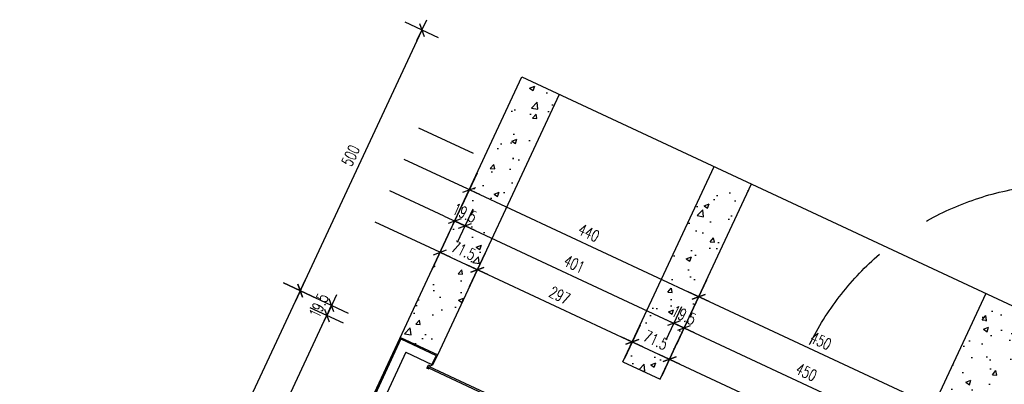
# Model space of a CAD drawing. Header units: millimetres. Extents: x -9704 to 3214, y -3659 to 2082.
# Tile 27 of 33: x -1244 to 468, y 1448 to 2082. Entities that reach past the tile are written whole.
import ezdxf

# ---------------------------------------------------------------- set-up
doc = ezdxf.new("R2010")
doc.units = ezdxf.units.MM
doc.header["$LTSCALE"] = 100
doc.linetypes.add('Baumkrone', pattern=[3, 2, -1])
for name, color, linetype in [('A-Ansi-Grün', 120, 'Continuous'), ('A-FenTür', 2, 'Continuous'), ('A-Schraffgrau', 254, 'Continuous'), ('A-Wand-MW', 6, 'Continuous'), ('A-Wand-VMZ', 34, 'Continuous'), ('A_Bem', 4, 'Continuous'), ('MASZE', 2, 'Continuous'), ('TopographieLageplan', 7, 'Continuous')]:
    doc.layers.add(name, color=color, linetype=linetype)
doc.styles.add('Bem100', font='romans.shx', dxfattribs={"width": 0.7})
doc.dimstyles.new('Bem100', dxfattribs={"dimtxt": 20, "dimasz": 0.8, "dimexe": 1.25, "dimexo": 0.625, "dimgap": 10, "dimtad": 1, "dimdec": 1, "dimdsep": 46, "dimtxsty": 'Bem100', "dimblk": 'Bem100', "dimcen": 2.5, "dimse1": 1, "dimse2": 1, "dimclrd": 256, "dimadec": 0, "dimazin": 2, "dimtfac": 1, "dimtdec": 1, "dimtix": 1, "dimtmove": 2, "dimatfit": 3, "dimldrblk": 'NONE', "dimfxl": 0, "dimlwd": -1, "dimarcsym": 0})

# ---------------------------------------------------------------- blocks, each defined once
blk = doc.blocks.new('Bem100')
at = {"layer": 'MASZE', "linetype": 'Continuous'}
for p, q in [((0, -40), (0, 40)), ((-25, 0), (25, 0)), ((10.6, 10.6), (-10.6, -10.6))]:
    blk.add_line(p, q, dxfattribs=at)
blk = doc.blocks.new('*D99')
at = {"layer": 'A_Bem'}
blk.add_line((-1068.5, 940.8), (-756.4, 1610), dxfattribs=at)
at = {"layer": 'Defpoints', "color": 0}
for p in [(-756.1, 1610.7), (-582.1, 1529.6), (-894.8, 858.9)]:
    blk.add_point(p, dxfattribs=at)
at = {"layer": 'A_Bem', "xscale": 0.8, "yscale": 0.8, "zscale": 0.8}
for p, rotation in [((-756.1, 1610.7), 65.00000000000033), ((-1068.8, 940), 245.0000000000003)]:
    blk.add_blockref('Bem100', p, dxfattribs=dict(at, rotation=rotation))
at = {"layer": 'A_Bem', "color": 0, "insert": (-930.6, 1283.8), "char_height": 20, "attachment_point": 5, "rotation": 65, "style": 'Bem100'}
blk.add_mtext('740', dxfattribs=at)
blk = doc.blocks.new('_None')
blk = doc.blocks.new('*D100')
at = {"layer": 'A_Bem'}
blk.add_line((-755.8, 1611.4), (-545.1, 2063.1), dxfattribs=at)
at = {"layer": 'Defpoints', "color": 0}
for p in [(-544.8, 2063.9), (-285.1, 1942.8), (-582.1, 1529.6)]:
    blk.add_point(p, dxfattribs=at)
at = {"layer": 'A_Bem', "xscale": 0.8, "yscale": 0.8, "zscale": 0.8}
for p, rotation in [((-544.8, 2063.9), 65.00000000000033), ((-756.1, 1610.7), 245.0000000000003)]:
    blk.add_blockref('Bem100', p, dxfattribs=dict(at, rotation=rotation))
at = {"layer": 'A_Bem', "color": 0, "insert": (-668.6, 1845.7), "char_height": 20, "attachment_point": 5, "rotation": 65, "style": 'Bem100'}
blk.add_mtext('500', dxfattribs=at)
blk = doc.blocks.new('*D213')
at = {"layer": 'A_Bem'}
blk.add_line((-512.4, 1677.2), (-449, 1647.7), dxfattribs=at)
at = {"layer": 'Defpoints', "color": 0}
for p in [(-448.3, 1647.3), (-582.1, 1529.6), (-517.3, 1499.3)]:
    blk.add_point(p, dxfattribs=at)
at = {"layer": 'A_Bem', "xscale": 0.8, "yscale": 0.8, "zscale": 0.8}
for p, rotation in [((-513.1, 1677.5), 155.0000000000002), ((-448.3, 1647.3), 335.0000000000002)]:
    blk.add_blockref('Bem100', p, dxfattribs=dict(at, rotation=rotation))
at = {"layer": 'A_Bem', "color": 0, "insert": (-472.2, 1680.6), "char_height": 20, "attachment_point": 5, "rotation": 335, "style": 'Bem100'}
blk.add_mtext('71.5', dxfattribs=at)
blk = doc.blocks.new('*D214')
at = {"layer": 'A_Bem'}
blk.add_line((-447.5, 1647), (-179.8, 1522.1), dxfattribs=at)
at = {"layer": 'Defpoints', "color": 0}
for p in [(-179.1, 1521.8), (-517.3, 1499.3), (-248.1, 1373.8)]:
    blk.add_point(p, dxfattribs=at)
at = {"layer": 'A_Bem', "xscale": 0.8, "yscale": 0.8, "zscale": 0.8}
for p, rotation in [((-448.3, 1647.3), 155.0000000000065), ((-179.1, 1521.8), 335.0000000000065)]:
    blk.add_blockref('Bem100', p, dxfattribs=dict(at, rotation=rotation))
at = {"layer": 'A_Bem', "color": 0, "insert": (-305.2, 1602.7), "char_height": 20, "attachment_point": 5, "rotation": 335, "style": 'Bem100'}
blk.add_mtext('297', dxfattribs=at)
blk = doc.blocks.new('*D215')
at = {"layer": 'A_Bem'}
blk.add_line((-178.4, 1521.5), (-115, 1491.9), dxfattribs=at)
at = {"layer": 'Defpoints', "color": 0}
for p in [(-114.3, 1491.6), (-248.1, 1373.8), (-183.3, 1343.6)]:
    blk.add_point(p, dxfattribs=at)
at = {"layer": 'A_Bem', "xscale": 0.8, "yscale": 0.8, "zscale": 0.8}
for p, rotation in [((-179.1, 1521.8), 155.0000000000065), ((-114.3, 1491.6), 335.0000000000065)]:
    blk.add_blockref('Bem100', p, dxfattribs=dict(at, rotation=rotation))
at = {"layer": 'A_Bem', "color": 0, "insert": (-138.2, 1524.8), "char_height": 20, "attachment_point": 5, "rotation": 335, "style": 'Bem100'}
blk.add_mtext('71.5', dxfattribs=at)
blk = doc.blocks.new('*D216')
at = {"layer": 'A_Bem'}
blk.add_line((-113.6, 1491.3), (292.8, 1301.8), dxfattribs=at)
at = {"layer": 'Defpoints', "color": 0}
for p in [(-183.3, 1343.6), (293.5, 1301.4), (224.5, 1153.4)]:
    blk.add_point(p, dxfattribs=at)
at = {"layer": 'A_Bem', "xscale": 0.8, "yscale": 0.8, "zscale": 0.8}
for p, rotation in [((-114.3, 1491.6), 155.0000000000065), ((293.5, 1301.4), 335.0000000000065)]:
    blk.add_blockref('Bem100', p, dxfattribs=dict(at, rotation=rotation))
at = {"layer": 'A_Bem', "color": 0, "insert": (98.1, 1414.6), "char_height": 20, "attachment_point": 5, "rotation": 335, "style": 'Bem100'}
blk.add_mtext('450', dxfattribs=at)
blk = doc.blocks.new('*D233')
at = {"layer": 'A_Bem'}
for p, q in [((-488.4, 1732.3), (-489.2, 1732.6)), ((-487.7, 1731.9), (-470, 1723.7)), ((-469.3, 1723.3), (-468.6, 1723))]:
    blk.add_line(p, q, dxfattribs=at)
at = {"layer": 'Defpoints', "color": 0}
for p in [(-470, 1723.7), (-590.3, 1511.9), (-572.6, 1503.6)]:
    blk.add_point(p, dxfattribs=at)
at = {"layer": 'A_Bem', "xscale": 0.8, "yscale": 0.8, "zscale": 0.8}
for p, rotation in [((-487.7, 1731.9), 334.9999999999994), ((-470, 1723.7), 154.9999999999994)]:
    blk.add_blockref('Bem100', p, dxfattribs=dict(at, rotation=rotation))
at = {"layer": 'A_Bem', "color": 0, "insert": (-470.4, 1745.9), "char_height": 20, "attachment_point": 5, "rotation": 335, "style": 'Bem100'}
blk.add_mtext('19.5', dxfattribs=at)
blk = doc.blocks.new('*D234')
at = {"layer": 'A_Bem'}
blk.add_line((-469.3, 1723.3), (-107.3, 1554.5), dxfattribs=at)
at = {"layer": 'Defpoints', "color": 0}
for p in [(-106.6, 1554.2), (-572.6, 1503.6), (-209.2, 1334.2)]:
    blk.add_point(p, dxfattribs=at)
at = {"layer": 'A_Bem', "xscale": 0.8, "yscale": 0.8, "zscale": 0.8}
for p, rotation in [((-470, 1723.7), 154.9999999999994), ((-106.6, 1554.2), 334.9999999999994)]:
    blk.add_blockref('Bem100', p, dxfattribs=dict(at, rotation=rotation))
at = {"layer": 'A_Bem', "color": 0, "insert": (-279.9, 1657.1), "char_height": 20, "attachment_point": 5, "rotation": 335, "style": 'Bem100'}
blk.add_mtext('401', dxfattribs=at)
blk = doc.blocks.new('*D235')
at = {"layer": 'A_Bem'}
for p, q in [((-107.3, 1554.5), (-108.1, 1554.9)), ((-106.6, 1554.2), (-88.9, 1546)), ((-88.2, 1545.6), (-87.5, 1545.3))]:
    blk.add_line(p, q, dxfattribs=at)
at = {"layer": 'Defpoints', "color": 0}
for p in [(-88.9, 1546), (-183.3, 1343.6), (-209.2, 1334.2)]:
    blk.add_point(p, dxfattribs=at)
at = {"layer": 'A_Bem', "xscale": 0.8, "yscale": 0.8, "zscale": 0.8}
for p, rotation in [((-106.6, 1554.2), 334.9999999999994), ((-88.9, 1546), 154.9999999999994)]:
    blk.add_blockref('Bem100', p, dxfattribs=dict(at, rotation=rotation))
at = {"layer": 'A_Bem', "color": 0, "insert": (-89.3, 1568.2), "char_height": 20, "attachment_point": 5, "rotation": 335, "style": 'Bem100'}
blk.add_mtext('19.5', dxfattribs=at)
blk = doc.blocks.new('*D236')
at = {"layer": 'A_Bem'}
blk.add_line((-88.2, 1545.6), (318.2, 1356.1), dxfattribs=at)
at = {"layer": 'Defpoints', "color": 0}
for p in [(318.9, 1355.8), (-183.3, 1343.6), (224.5, 1153.4)]:
    blk.add_point(p, dxfattribs=at)
at = {"layer": 'A_Bem', "xscale": 0.8, "yscale": 0.8, "zscale": 0.8}
for p, rotation in [((-88.9, 1546), 154.9999999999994), ((318.9, 1355.8), 334.9999999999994)]:
    blk.add_blockref('Bem100', p, dxfattribs=dict(at, rotation=rotation))
at = {"layer": 'A_Bem', "color": 0, "insert": (123.4, 1469), "char_height": 20, "attachment_point": 5, "rotation": 335, "style": 'Bem100'}
blk.add_mtext('450', dxfattribs=at)
blk = doc.blocks.new('*D242')
at = {"layer": 'A_Bem'}
blk.add_line((-461.6, 1786), (-64.3, 1600.7), dxfattribs=at)
at = {"layer": 'Defpoints', "color": 0}
for p in [(-63.6, 1600.3), (-582.1, 1529.6), (-183.3, 1343.6)]:
    blk.add_point(p, dxfattribs=at)
at = {"layer": 'A_Bem', "xscale": 0.8, "yscale": 0.8, "zscale": 0.8}
for p, rotation in [((-462.4, 1786.3), 154.9999999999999), ((-63.6, 1600.3), 334.9999999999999)]:
    blk.add_blockref('Bem100', p, dxfattribs=dict(at, rotation=rotation))
at = {"layer": 'A_Bem', "color": 0, "insert": (-254.5, 1711.4), "char_height": 20, "attachment_point": 5, "rotation": 335, "style": 'Bem100'}
blk.add_mtext('440', dxfattribs=at)
blk = doc.blocks.new('*D243')
at = {"layer": 'A_Bem'}
blk.add_line((-62.9, 1600), (343.5, 1410.5), dxfattribs=at)
at = {"layer": 'Defpoints', "color": 0}
for p in [(344.3, 1410.2), (-183.3, 1343.6), (224.5, 1153.4)]:
    blk.add_point(p, dxfattribs=at)
at = {"layer": 'A_Bem', "xscale": 0.8, "yscale": 0.8, "zscale": 0.8}
for p, rotation in [((-63.6, 1600.3), 154.9999999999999), ((344.3, 1410.2), 334.9999999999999)]:
    blk.add_blockref('Bem100', p, dxfattribs=dict(at, rotation=rotation))
at = {"layer": 'A_Bem', "color": 0, "insert": (148.8, 1523.4), "char_height": 20, "attachment_point": 5, "rotation": 335, "style": 'Bem100'}
blk.add_mtext('450', dxfattribs=at)
blk = doc.blocks.new('*D275')
at = {"layer": 'A_Bem'}
blk.add_line((-1005.9, 933.1), (-710.3, 1567), dxfattribs=at)
at = {"layer": 'Defpoints', "color": 0}
for p in [(-710, 1567.7), (-572.6, 1503.6), (-868.9, 868.3)]:
    blk.add_point(p, dxfattribs=at)
at = {"layer": 'A_Bem', "xscale": 0.8, "yscale": 0.8, "zscale": 0.8}
for p, rotation in [((-710, 1567.7), 64.99999999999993), ((-1006.2, 932.4), 244.9999999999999)]:
    blk.add_blockref('Bem100', p, dxfattribs=dict(at, rotation=rotation))
at = {"layer": 'A_Bem', "color": 0, "insert": (-876.2, 1258.5), "char_height": 20, "attachment_point": 5, "rotation": 65, "style": 'Bem100'}
blk.add_mtext('701', dxfattribs=at)
blk = doc.blocks.new('*D276')
at = {"layer": 'A_Bem'}
for p, q in [((-710, 1567.7), (-701.7, 1585.4)), ((-701.4, 1586.1), (-701.1, 1586.8)), ((-710.3, 1567), (-710.6, 1566.2))]:
    blk.add_line(p, q, dxfattribs=at)
at = {"layer": 'Defpoints', "color": 0}
for p in [(-701.7, 1585.4), (-564.4, 1521.3), (-572.6, 1503.6)]:
    blk.add_point(p, dxfattribs=at)
at = {"layer": 'A_Bem', "xscale": 0.8, "yscale": 0.8, "zscale": 0.8}
for p, rotation in [((-701.7, 1585.4), 244.9999999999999), ((-710, 1567.7), 64.99999999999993)]:
    blk.add_blockref('Bem100', p, dxfattribs=dict(at, rotation=rotation))
at = {"layer": 'A_Bem', "color": 0, "insert": (-724, 1585), "char_height": 20, "attachment_point": 5, "rotation": 65, "style": 'Bem100'}
blk.add_mtext('19.5', dxfattribs=at)

msp = doc.modelspace()

# ---------------------------------------------------------------- hatches: boundary and pattern name
at = {"layer": 'A-Schraffgrau'}
h = msp.add_hatch(dxfattribs=at)
h.set_pattern_fill('AR-CONC,_O', color=256, scale=0.5)
h.set_pattern_definition([(50, (0, 0), (91.0923, -7.9695), [9.525, -104.775]), (355, (0, 0), (-17.6214, 95.5283), [7.62, -83.82]), (100.451, (7.59, -0.66), (73.4713, 87.5583), [8.095, -89.045]), (46.184, (0, 25.4), (135.5395, -21.021), [14.2875, -157.1625]), (96.6356, (11.3, 23.65), (118.702, 123.713), [12.1425, -133.5675]), (351.184, (0, 25.4), (118.702, 123.713), [11.43, -125.73]), (21, (12.7, 19.05), (75.8074, -51.1328), [9.525, -104.775]), (326, (12.7, 19.05), (30.901, 92.094), [7.62, -83.82]), (71.4514, (19.02, 14.79), (106.7082, 40.9614), [8.095, -89.045]), (37.5, (0, 0), (1.5443, 42.2775), [0, -82.804, 0, -85.09, 0, -84.1375]), (7.5, (0, 0), (33.4098, 50.0903), [0, -48.514, 0, -80.899, 0, -32.0675]), (327.5, (-28.32, 0), (67.7953, -2.8644), [0, -31.75, 0, -99.06, 0, -131.445]), (317.5, (-41.02, 0), (74.0646, 12.7132), [0, -41.275, 0, -65.786, 0, -93.345])])
h.paths.add_polyline_path([(-195.22, 1487.09), (-130.42, 1456.88), (28.13, 1796.48), (-36.66, 1826.73)])
h.paths.add_polyline_path([(-305.77, 1952.37), (-370.77, 1982.72), (-582.08, 1529.56), (-517.28, 1499.35)])
h = msp.add_hatch(dxfattribs=at)
h.set_pattern_fill('AR-CONC,_O', color=256, scale=0.5)
h.set_pattern_definition([(50, (0, 0), (91.0923, -7.9695), [9.525, -104.775]), (355, (0, 0), (-17.6214, 95.5283), [7.62, -83.82]), (100.451, (7.59, -0.66), (73.4713, 87.5583), [8.095, -89.045]), (46.184, (0, 25.4), (135.5395, -21.021), [14.2875, -157.1625]), (96.636, (11.3, 23.65), (118.702, 123.713), [12.143, -133.567]), (351.184, (0, 25.4), (118.702, 123.713), [11.43, -125.73]), (21, (12.7, 19.05), (75.8074, -51.1328), [9.525, -104.775]), (326, (12.7, 19.05), (30.901, 92.094), [7.62, -83.82]), (71.4514, (19.02, 14.79), (106.7082, 40.9614), [8.095, -89.045]), (37.5, (0, 0), (1.5443, 42.2775), [0, -82.804, 0, -85.09, 0, -84.1375]), (7.5, (0, 0), (33.4098, 50.0903), [0, -48.514, 0, -80.899, 0, -32.0675]), (327.5, (-28.32, 0), (67.7953, -2.8644), [0, -31.75, 0, -99.06, 0, -131.445]), (317.5, (-41.02, 0), (74.0646, 12.7132), [0, -41.275, 0, -65.786, 0, -93.345])])
h.paths.add_polyline_path([(224.53, 1153.43), (367.32, 1086.85), (368.8, 1090.02), (789.5, 893.85), (789.5, 1441.02), (435.88, 1606.12)])
h.paths.add_polyline_path([(545.16, 1296.15, -1), (610.16, 1296.15, -1)], flags=16)
h.paths.add_polyline_path([(489.42, 1161.55), (489.42, 1111.55), (439.42, 1111.55), (439.42, 1161.55)], flags=16)
h.paths.add_polyline_path([(401.59, 1185.35), (401.59, 1160.35), (351.59, 1160.35), (351.59, 1185.35)], flags=16)
h.paths.add_polyline_path([(528.02, 1128.46), (553.02, 1128.46), (553.02, 1078.46), (528.02, 1078.46)], flags=16)
h.paths.add_polyline_path([(314.83, 1219.99), (314.83, 1169.99), (289.83, 1169.99), (289.83, 1219.99)], flags=16)
h.paths.add_polyline_path([(578.85, 1062.37), (628.85, 1062.37), (628.85, 1037.37), (578.85, 1037.37)], flags=16)
h.paths.add_polyline_path([(654.72, 1061.34), (679.72, 1061.34), (679.72, 1011.34), (654.72, 1011.34)], flags=16)
h.paths.add_polyline_path([(720.31, 1010.04), (770.31, 1010.04), (770.31, 960.04), (720.31, 960.04)], flags=16)
h.paths.add_polyline_path([(554.29, 1337.31), (750.48, 1337.31), (750.48, 1383.03), (554.29, 1383.03)], flags=24)

# ---------------------------------------------------------------- linework, layer by layer
at = {"layer": 'A-Ansi-Grün'}
for p, q in [((-517.28, 1499.35), (-305.77, 1952.37)), ((-195.22, 1487.09), (-36.6, 1826.85)), ((-130.42, 1456.88), (28.2, 1796.64)), ((224.53, 1153.43), (436.04, 1606.46)), ((-195.22, 1487.09), (-130.42, 1456.88))]:
    msp.add_line(p, q, dxfattribs=at)
msp.add_lwpolyline([(-1243.81, 110.48), (-370.77, 1982.72), (3143.19, 342.15), (2316.57, -1431.63), (2177.09, -1371.22), (1104.39, -906.6), (-717.09, -117.66)], close=True, dxfattribs=at)
at = {"layer": 'A-FenTür'}
for p, q in [((-535.88, 1476.02), (-533.34, 1481.46)), ((-532.25, 1474.33), (-535.88, 1476.02)), ((-533.43, 1476.54), (-532.16, 1479.25)), ((-533.43, 1476.54), (-255.2, 1346.79)), ((-528.81, 1479.35), (-533.34, 1481.46)), ((-532.16, 1479.25), (-253.93, 1349.51)), ((-527.33, 1482.52), (-528.81, 1479.35))]:
    msp.add_line(p, q, dxfattribs=at)
at = {"layer": 'A-Wand-MW'}
for p, q in [((-581.11, 1526.91), (-892.16, 859.86)), ((-581.11, 1526.91), (-519.94, 1498.38)), ((-572.65, 1503.65), (-868.9, 868.33)), ((-572.65, 1503.65), (-527.33, 1482.52)), ((-519.94, 1498.38), (-527.33, 1482.52))]:
    msp.add_line(p, q, dxfattribs=at)
at = {"layer": 'A-Wand-VMZ'}
for p, q in [((-582.08, 1529.56), (-894.82, 858.9)), ((-582.08, 1529.56), (-517.28, 1499.35)), ((-525.52, 1481.67), (-517.28, 1499.35)), ((-527.33, 1482.52), (-525.52, 1481.67))]:
    msp.add_line(p, q, dxfattribs=at)
at = {"layer": 'A_Bem'}
for p, q in [((-455.13, 1849.13), (-549.98, 1893.36)), ((-480.49, 1794.75), (-575.34, 1838.98)), ((-505.84, 1740.37), (-600.69, 1784.6)), ((-531.2, 1686), (-626.05, 1730.22))]:
    msp.add_line(p, q, dxfattribs=at)
at = {"layer": 'TopographieLageplan', "linetype": 'Baumkrone'}
msp.add_circle((577.66, 1296.15), 500, dxfattribs=at)

# ---------------------------------------------------------------- dimensions: what is measured, and where the dimension line sits
at = {"layer": 'A_Bem'}
for base, p1, p2, angle, picture, middle in [((-544.8, 2063.87), (-582.08, 1529.56), (-285.12, 1942.78), 245, '*D100', (-668.58, 1845.75)), ((-106.62, 1554.21), (-572.65, 1503.65), (-209.22, 1334.18), 155, '*D234', (-279.88, 1657.07)), ((-179.1, 1521.81), (-517.28, 1499.35), (-248.1, 1373.83), 155, '*D214', (-305.23, 1602.69)), ((344.25, 1410.17), (-183.3, 1343.61), (224.53, 1153.43), 155, '*D243', (148.79, 1523.38)), ((-701.73, 1585.36), (-572.65, 1503.65), (-564.41, 1521.32), 245, '*D276', (-723.98, 1584.97)), ((-709.97, 1567.69), (-868.9, 868.33), (-572.65, 1503.65), 245, '*D275', (-876.23, 1258.48)), ((-88.94, 1545.97), (-209.22, 1334.18), (-183.3, 1343.61), 155, '*D235', (-89.33, 1568.22)), ((318.9, 1355.79), (-183.3, 1343.61), (224.53, 1153.43), 155, '*D236', (123.43, 1469.01)), ((-114.3, 1491.59), (-248.1, 1373.83), (-183.3, 1343.61), 155, '*D215', (-138.25, 1524.83)), ((293.54, 1301.41), (-183.3, 1343.61), (224.53, 1153.43), 155, '*D216', (98.07, 1414.63))]:
    dim = msp.add_linear_dim(base=base, p1=p1, p2=p2, angle=angle, dimstyle='Bem100', dxfattribs=at)
    dim.commit()
    dim.dimension.update_dxf_attribs({"geometry": picture, "text_midpoint": middle})
for p1, p2, distance, picture, middle in [((-582.08, 1529.56), (-183.3, 1343.61), 283.28, '*D242', (-254.52, 1711.45)), ((-590.32, 1511.89), (-572.65, 1503.65), 242.78, '*D233', (-470.43, 1745.93)), ((-582.08, 1529.56), (-517.28, 1499.35), 163.28, '*D213', (-472.22, 1680.56)), ((-894.82, 858.9), (-582.08, 1529.56), 192.02, '*D99', (-930.61, 1283.83))]:
    dim = msp.add_aligned_dim(p1=p1, p2=p2, distance=distance, dimstyle='Bem100', dxfattribs=at)
    dim.commit()
    dim.dimension.update_dxf_attribs({"geometry": picture, "text_midpoint": middle})

doc.saveas('drawing.dxf')
